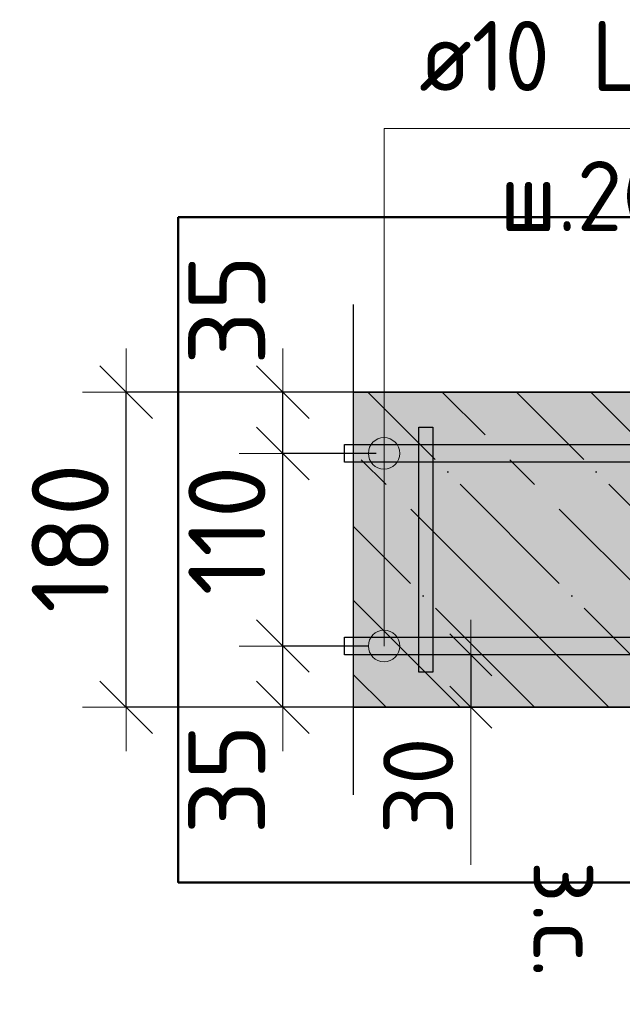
# Model space of a CAD drawing. Header units: millimetres. Extents: x -2995 to 60896, y -2809 to 57831.
# Tile 161 of 169: x 54937 to 55281, y 37592 to 38154. Entities that reach past the tile are written whole.
import ezdxf

# ---------------------------------------------------------------- set-up
doc = ezdxf.new("R2010")
doc.units = ezdxf.units.MM
doc.header["$PDMODE"] = 65
doc.linetypes.add('______11', pattern=[100, 80, -10, 0, -10])
doc.linetypes.add('______5', pattern=[220, 160, -20, 20, -20])
for name, color, linetype, lineweight in [('Standard', 7, 'Continuous', 25), ('Арм.стержн. вертикальными 1', 22, 'Continuous', 35), ('Арм.стержн.горизонт. 1', 180, 'Continuous', 35), ('Размерная линия_ общее', 7, 'Continuous', 13), ('Размерная линия_ общее_1', 7, 'Continuous', 13)]:
    doc.layers.add(name, color=color, linetype=linetype, lineweight=lineweight)
doc.layers.add('Арм.стержн.Стяжки', color=7, linetype='Continuous', lineweight=35, true_color=0x501e0f)
doc.styles.add('ISOCPEUR', font='ISOCPEUR')
doc.dimstyles.new('DIMSTYLE_3', dxfattribs={"dimtxt": 44, "dimasz": 50, "dimexe": 0, "dimexo": 0, "dimgap": 22, "dimtad": 2, "dimdec": 0, "dimrnd": 5, "dimzin": 12, "dimdsep": 46, "dimtxsty": 'ISOCPEUR', "dimblk1": 'ALL_ML_STRICH', "dimblk2": 'ALL_ML_STRICH', "dimsah": 1, "dimcen": 0, "dimclrd": 7, "dimclre": 256, "dimclrt": 7, "dimadec": 0, "dimazin": 0, "dimtfac": 1, "dimtdec": 0, "dimtix": 1, "dimtmove": 2, "dimatfit": 3, "dimfxl": 0, "dimtvp": 1.2, "dimtzin": 0, "dimlwd": 0, "dimlwe": -3, "dimarcsym": 0})
doc.dimstyles.new('DIMSTYLE_5', dxfattribs={"dimtxt": 44, "dimasz": 50, "dimexe": 0, "dimexo": 0, "dimgap": 22, "dimtad": 2, "dimdec": 0, "dimrnd": 5, "dimzin": 12, "dimdsep": 46, "dimtxsty": 'ISOCPEUR', "dimblk1": 'ALL_ML_STRICH', "dimblk2": 'ALL_ML_STRICH', "dimsah": 1, "dimcen": 0, "dimclrd": 7, "dimclre": 256, "dimclrt": 7, "dimadec": 0, "dimazin": 0, "dimtfac": 1, "dimtdec": 0, "dimtix": 1, "dimtmove": 2, "dimatfit": 3, "dimfxl": 0, "dimtzin": 0, "dimlwd": 0, "dimlwe": -3, "dimarcsym": 0})
doc.dimstyles.new('DIMSTYLE_8', dxfattribs={"dimtxt": 40, "dimasz": 40, "dimexe": 0, "dimexo": 0.001, "dimgap": 20, "dimtad": 2, "dimdec": 0, "dimrnd": 5, "dimzin": 12, "dimdsep": 46, "dimtxsty": 'ISOCPEUR', "dimblk1": 'ALL_ML_STRICH', "dimblk2": 'ALL_ML_STRICH', "dimsah": 1, "dimcen": 0, "dimse1": 1, "dimse2": 1, "dimclrd": 7, "dimclre": 256, "dimclrt": 7, "dimadec": 0, "dimazin": 0, "dimtfac": 1, "dimtdec": 0, "dimtix": 1, "dimtmove": 2, "dimatfit": 3, "dimfxl": 0, "dimtvp": 1.2, "dimtzin": 0, "dimlwd": 0, "dimlwe": -3, "dimarcsym": 0})

# ---------------------------------------------------------------- blocks, each defined once
blk = doc.blocks.new('ALL_ML_STRICH')
at = {"color": 0, "linetype": 'ByBlock', "lineweight": -2}
for p, q in [((0, -0.5), (0, 0.5)), ((-0.3, -0.3), (0.3, 0.3)), ((-1, 0), (0.5, 0))]:
    blk.add_line(p, q, dxfattribs=at)
blk = doc.blocks.new('*D411')
at = {"layer": 'DEFPOINTS', "color": 7, "linetype": 'Continuous', "lineweight": 13, "transparency": 33554687}
for p in [(55156.26, 37796.16), (55087.09, 37761.16), (55174.22, 37761.16)]:
    blk.add_point(p, dxfattribs=at)
at = {"layer": 'Размерная линия_ общее', "color": 253, "linetype": 'Continuous', "lineweight": -2, "true_color": 0xa0a0a0, "transparency": 33554687}
for p, q in [((55136.26, 37796.16), (55087.09, 37796.16)), ((55154.22, 37761.16), (55087.09, 37761.16))]:
    blk.add_line(p, q, dxfattribs=at)
at = {"layer": 'Размерная линия_ общее', "color": 7, "linetype": 'Continuous', "lineweight": -2, "transparency": 33554687}
blk.add_line((55087.09, 37761.16), (55087.09, 37796.16), dxfattribs=at)
at = {"layer": 'Размерная линия_ общее', "color": 7, "linetype": 'Continuous', "lineweight": 13, "transparency": 33554687, "xscale": 50, "yscale": 50, "zscale": 50}
for p, rotation in [((55087.09, 37796.16), 90), ((55087.09, 37761.16), 270)]:
    blk.add_blockref('ALL_ML_STRICH', p, dxfattribs=dict(at, rotation=rotation))
at = {"layer": 'Размерная линия_ общее', "color": 7, "linetype": 'Continuous', "lineweight": 13, "transparency": 33554687, "insert": (55055.01, 37720.07), "char_height": 44, "width": 88, "attachment_point": 5, "rotation": 90, "style": 'ISOCPEUR'}
blk.add_mtext('\\A1;{35}', dxfattribs=at)
blk = doc.blocks.new('*D412')
at = {"layer": 'DEFPOINTS', "color": 7, "linetype": 'Continuous', "lineweight": 13, "transparency": 33554687}
for p in [(55160.35, 37906.16), (55087.09, 37796.16), (55156.26, 37796.16)]:
    blk.add_point(p, dxfattribs=at)
at = {"layer": 'Размерная линия_ общее', "color": 253, "linetype": 'Continuous', "lineweight": -2, "true_color": 0xa0a0a0, "transparency": 33554687}
for p, q in [((55140.35, 37906.16), (55087.09, 37906.16)), ((55136.26, 37796.16), (55087.09, 37796.16))]:
    blk.add_line(p, q, dxfattribs=at)
at = {"layer": 'Размерная линия_ общее', "color": 7, "linetype": 'Continuous', "lineweight": -2, "transparency": 33554687}
blk.add_line((55087.09, 37796.16), (55087.09, 37906.16), dxfattribs=at)
at = {"layer": 'Размерная линия_ общее', "color": 7, "linetype": 'Continuous', "lineweight": 13, "transparency": 33554687, "xscale": 50, "yscale": 50, "zscale": 50}
for p, rotation in [((55087.09, 37906.16), 90), ((55087.09, 37796.16), 270)]:
    blk.add_blockref('ALL_ML_STRICH', p, dxfattribs=dict(at, rotation=rotation))
at = {"layer": 'Размерная линия_ общее', "color": 7, "linetype": 'Continuous', "lineweight": 13, "transparency": 33554687, "insert": (55055.09, 37862.16), "char_height": 44, "width": 132, "attachment_point": 5, "rotation": 90, "style": 'ISOCPEUR'}
blk.add_mtext('\\A1;{110}', dxfattribs=at)
blk = doc.blocks.new('*D413')
at = {"layer": 'DEFPOINTS', "color": 7, "linetype": 'Continuous', "lineweight": 13, "transparency": 33554687}
for p in [(55166.23, 37941.16), (55087.09, 37906.16), (55160.35, 37906.16)]:
    blk.add_point(p, dxfattribs=at)
at = {"layer": 'Размерная линия_ общее', "color": 253, "linetype": 'Continuous', "lineweight": -2, "true_color": 0xa0a0a0, "transparency": 33554687}
for p, q in [((55146.23, 37941.16), (55087.09, 37941.16)), ((55140.35, 37906.16), (55087.09, 37906.16))]:
    blk.add_line(p, q, dxfattribs=at)
at = {"layer": 'Размерная линия_ общее', "color": 7, "linetype": 'Continuous', "lineweight": -2, "transparency": 33554687}
blk.add_line((55087.09, 37906.16), (55087.09, 37941.16), dxfattribs=at)
at = {"layer": 'Размерная линия_ общее', "color": 7, "linetype": 'Continuous', "lineweight": 13, "transparency": 33554687, "xscale": 50, "yscale": 50, "zscale": 50}
for p, rotation in [((55087.09, 37941.16), 90), ((55087.09, 37906.16), 270)]:
    blk.add_blockref('ALL_ML_STRICH', p, dxfattribs=dict(at, rotation=rotation))
at = {"layer": 'Размерная линия_ общее', "color": 7, "linetype": 'Continuous', "lineweight": 13, "transparency": 33554687, "insert": (55055.1, 37988.15), "char_height": 44, "width": 88, "attachment_point": 5, "rotation": 90, "style": 'ISOCPEUR'}
blk.add_mtext('\\A1;{35}', dxfattribs=at)
blk = doc.blocks.new('*D414')
at = {"layer": 'DEFPOINTS', "color": 7, "linetype": 'Continuous', "lineweight": 13, "transparency": 33554687}
for p in [(55160.67, 37941.16), (54997.58, 37761.16), (55154.22, 37761.16)]:
    blk.add_point(p, dxfattribs=at)
at = {"layer": 'Размерная линия_ общее', "color": 253, "linetype": 'Continuous', "lineweight": -2, "true_color": 0xa0a0a0, "transparency": 33554687}
for p, q in [((55140.67, 37941.16), (54997.58, 37941.16)), ((55134.22, 37761.16), (54997.58, 37761.16))]:
    blk.add_line(p, q, dxfattribs=at)
at = {"layer": 'Размерная линия_ общее', "color": 7, "linetype": 'Continuous', "lineweight": -2, "transparency": 33554687}
blk.add_line((54997.58, 37761.16), (54997.58, 37941.16), dxfattribs=at)
at = {"layer": 'Размерная линия_ общее', "color": 7, "linetype": 'Continuous', "lineweight": 13, "transparency": 33554687, "xscale": 50, "yscale": 50, "zscale": 50}
for p, rotation in [((54997.58, 37941.16), 90), ((54997.58, 37761.16), 270)]:
    blk.add_blockref('ALL_ML_STRICH', p, dxfattribs=dict(at, rotation=rotation))
at = {"layer": 'Размерная линия_ общее', "color": 7, "linetype": 'Continuous', "lineweight": 13, "transparency": 33554687, "insert": (54965.58, 37857.76), "char_height": 44, "width": 132, "attachment_point": 5, "rotation": 90, "style": 'ISOCPEUR'}
blk.add_mtext('\\A1;{180}', dxfattribs=at)
blk = doc.blocks.new('*D416')
at = {"layer": 'DEFPOINTS', "color": 7, "linetype": 'Continuous', "lineweight": 13, "transparency": 33554687}
for p in [(55185.67, 37791.16), (55194.38, 37791.16), (55185.67, 37761.16)]:
    blk.add_point(p, dxfattribs=at)
at = {"layer": 'Размерная линия_ общее_1', "color": 7, "linetype": 'Continuous', "lineweight": -2, "transparency": 33554687}
blk.add_line((55194.38, 37791.16), (55194.38, 37761.16), dxfattribs=at)
at = {"layer": 'Размерная линия_ общее_1', "color": 7, "linetype": 'Continuous', "lineweight": 13, "transparency": 33554687, "xscale": 40, "yscale": 40, "zscale": 40}
for p, rotation in [((55194.38, 37791.16), 90), ((55194.38, 37761.16), 270)]:
    blk.add_blockref('ALL_ML_STRICH', p, dxfattribs=dict(at, rotation=rotation))
at = {"layer": 'Размерная линия_ общее_1', "color": 7, "linetype": 'Continuous', "lineweight": 13, "transparency": 33554687, "insert": (55164.38, 37716.35), "char_height": 40, "width": 80, "attachment_point": 5, "rotation": 90, "style": 'ISOCPEUR'}
blk.add_mtext('\\A1;{30}', dxfattribs=at)
at = {"layer": 'Размерная линия_ общее_1', "color": 7, "linetype": 'Continuous', "lineweight": 13, "transparency": 33554687, "insert": (55270.12, 37673.57), "char_height": 40, "width": 2, "attachment_point": 1, "rotation": 270, "line_spacing_factor": 0.60241, "style": 'ISOCPEUR'}
blk.add_mtext('з.с.', dxfattribs=at)

msp = doc.modelspace()

# ---------------------------------------------------------------- hatches: boundary and pattern name
at = {"layer": 'Арм.стержн. вертикальными 1', "linetype": 'Continuous', "lineweight": 50, "transparency": 33554687}
for points in [[(55178.71, 37891.16), (55180.63, 37891.54), (55182.25, 37892.63), (55183.33, 37894.25), (55183.71, 37896.16), (55183.33, 37898.08), (55182.25, 37899.7), (55180.63, 37900.78), (55178.71, 37901.16), (55176.8, 37900.78), (55175.18, 37899.7), (55174.09, 37898.08), (55173.71, 37896.16), (55174.09, 37894.25), (55175.18, 37892.63), (55176.8, 37891.54)], [(55178.71, 37801.16), (55180.63, 37801.54), (55182.25, 37802.63), (55183.33, 37804.25), (55183.71, 37806.16), (55183.33, 37808.08), (55182.25, 37809.7), (55180.63, 37810.78), (55178.71, 37811.16), (55176.8, 37810.78), (55175.18, 37809.7), (55174.09, 37808.08), (55173.71, 37806.16), (55174.09, 37804.25), (55175.18, 37802.63), (55176.8, 37801.54)]]:
    msp.add_hatch(color=4, dxfattribs=at).paths.add_polyline_path(points)
at = {"layer": 'Арм.стержн.горизонт. 1', "linetype": 'Continuous', "lineweight": 13, "transparency": 33554687}
for points in [[(55152.65, 37910.66), (55137.17, 37910.66), (55135.91, 37906.16)], [(55152.65, 37910.66), (55135.91, 37906.16), (55153.91, 37906.16)], [(55152.65, 37910.66), (55137.17, 37910.66), (55135.91, 37906.16)], [(55152.65, 37910.66), (55135.91, 37906.16), (55153.91, 37906.16)], [(55152.65, 37910.66), (55137.17, 37910.66), (55135.91, 37906.16)], [(55152.65, 37910.66), (55135.91, 37906.16), (55153.91, 37906.16)], [(55152.65, 37910.66), (55137.17, 37910.66), (55135.91, 37906.16)], [(55152.65, 37910.66), (55135.91, 37906.16), (55153.91, 37906.16)], [(55152.65, 37910.66), (55137.17, 37910.66), (55135.91, 37906.16)], [(55152.65, 37910.66), (55135.91, 37906.16), (55153.91, 37906.16)], [(55152.65, 37910.66), (55137.17, 37910.66), (55135.91, 37906.16)], [(55152.65, 37910.66), (55135.91, 37906.16), (55153.91, 37906.16)], [(55152.65, 37910.66), (55137.17, 37910.66), (55135.91, 37906.16)], [(55152.65, 37910.66), (55135.91, 37906.16), (55153.91, 37906.16)], [(55152.65, 37910.66), (55137.17, 37910.66), (55135.91, 37906.16)], [(55152.65, 37910.66), (55135.91, 37906.16), (55153.91, 37906.16)], [(55152.65, 37910.66), (55137.17, 37910.66), (55135.91, 37906.16)], [(55152.65, 37910.66), (55135.91, 37906.16), (55153.91, 37906.16)], [(55149.41, 37913.9), (55140.41, 37913.9), (55137.17, 37910.66)], [(55149.41, 37913.9), (55137.17, 37910.66), (55152.65, 37910.66)], [(55149.41, 37913.9), (55140.41, 37913.9), (55137.17, 37910.66)], [(55149.41, 37913.9), (55137.17, 37910.66), (55152.65, 37910.66)], [(55149.41, 37913.9), (55140.41, 37913.9), (55137.17, 37910.66)], [(55149.41, 37913.9), (55137.17, 37910.66), (55152.65, 37910.66)], [(55149.41, 37913.9), (55140.41, 37913.9), (55137.17, 37910.66)], [(55149.41, 37913.9), (55137.17, 37910.66), (55152.65, 37910.66)], [(55149.41, 37913.9), (55140.41, 37913.9), (55137.17, 37910.66)], [(55149.41, 37913.9), (55137.17, 37910.66), (55152.65, 37910.66)], [(55149.41, 37913.9), (55140.41, 37913.9), (55137.17, 37910.66)], [(55149.41, 37913.9), (55137.17, 37910.66), (55152.65, 37910.66)], [(55149.41, 37913.9), (55140.41, 37913.9), (55137.17, 37910.66)], [(55149.41, 37913.9), (55137.17, 37910.66), (55152.65, 37910.66)], [(55149.41, 37913.9), (55140.41, 37913.9), (55137.17, 37910.66)], [(55149.41, 37913.9), (55137.17, 37910.66), (55152.65, 37910.66)], [(55149.41, 37913.9), (55140.41, 37913.9), (55137.17, 37910.66)], [(55149.41, 37913.9), (55137.17, 37910.66), (55152.65, 37910.66)], [(55140.41, 37913.9), (55149.41, 37913.9), (55144.91, 37915.16)], [(55140.41, 37913.9), (55149.41, 37913.9), (55144.91, 37915.16)], [(55140.41, 37913.9), (55149.41, 37913.9), (55144.91, 37915.16)], [(55140.41, 37913.9), (55149.41, 37913.9), (55144.91, 37915.16)], [(55140.41, 37913.9), (55149.41, 37913.9), (55144.91, 37915.16)], [(55140.41, 37913.9), (55149.41, 37913.9), (55144.91, 37915.16)], [(55140.41, 37913.9), (55149.41, 37913.9), (55144.91, 37915.16)], [(55140.41, 37913.9), (55149.41, 37913.9), (55144.91, 37915.16)], [(55140.41, 37913.9), (55149.41, 37913.9), (55144.91, 37915.16)], [(55153.91, 37906.16), (55135.91, 37906.16), (55137.17, 37901.66)], [(55153.91, 37906.16), (55135.91, 37906.16), (55137.17, 37901.66)], [(55153.91, 37906.16), (55135.91, 37906.16), (55137.17, 37901.66)], [(55153.91, 37906.16), (55135.91, 37906.16), (55137.17, 37901.66)], [(55153.91, 37906.16), (55135.91, 37906.16), (55137.17, 37901.66)], [(55153.91, 37906.16), (55135.91, 37906.16), (55137.17, 37901.66)], [(55153.91, 37906.16), (55135.91, 37906.16), (55137.17, 37901.66)], [(55153.91, 37906.16), (55135.91, 37906.16), (55137.17, 37901.66)], [(55153.91, 37906.16), (55135.91, 37906.16), (55137.17, 37901.66)], [(55153.91, 37906.16), (55137.17, 37901.66), (55152.65, 37901.66)], [(55153.91, 37906.16), (55137.17, 37901.66), (55152.65, 37901.66)], [(55153.91, 37906.16), (55137.17, 37901.66), (55152.65, 37901.66)], [(55153.91, 37906.16), (55137.17, 37901.66), (55152.65, 37901.66)], [(55153.91, 37906.16), (55137.17, 37901.66), (55152.65, 37901.66)], [(55153.91, 37906.16), (55137.17, 37901.66), (55152.65, 37901.66)], [(55153.91, 37906.16), (55137.17, 37901.66), (55152.65, 37901.66)], [(55153.91, 37906.16), (55137.17, 37901.66), (55152.65, 37901.66)], [(55153.91, 37906.16), (55137.17, 37901.66), (55152.65, 37901.66)], [(55152.65, 37901.66), (55137.17, 37901.66), (55140.41, 37898.42)], [(55152.65, 37901.66), (55137.17, 37901.66), (55140.41, 37898.42)], [(55152.65, 37901.66), (55137.17, 37901.66), (55140.41, 37898.42)], [(55152.65, 37901.66), (55137.17, 37901.66), (55140.41, 37898.42)], [(55152.65, 37901.66), (55137.17, 37901.66), (55140.41, 37898.42)], [(55152.65, 37901.66), (55137.17, 37901.66), (55140.41, 37898.42)], [(55152.65, 37901.66), (55137.17, 37901.66), (55140.41, 37898.42)], [(55152.65, 37901.66), (55137.17, 37901.66), (55140.41, 37898.42)], [(55152.65, 37901.66), (55137.17, 37901.66), (55140.41, 37898.42)], [(55152.65, 37901.66), (55140.41, 37898.42), (55149.41, 37898.42)], [(55152.65, 37901.66), (55140.41, 37898.42), (55149.41, 37898.42)], [(55152.65, 37901.66), (55140.41, 37898.42), (55149.41, 37898.42)], [(55152.65, 37901.66), (55140.41, 37898.42), (55149.41, 37898.42)], [(55152.65, 37901.66), (55140.41, 37898.42), (55149.41, 37898.42)], [(55152.65, 37901.66), (55140.41, 37898.42), (55149.41, 37898.42)], [(55152.65, 37901.66), (55140.41, 37898.42), (55149.41, 37898.42)], [(55152.65, 37901.66), (55140.41, 37898.42), (55149.41, 37898.42)], [(55152.65, 37901.66), (55140.41, 37898.42), (55149.41, 37898.42)], [(55149.41, 37898.42), (55140.41, 37898.42), (55144.91, 37897.16)], [(55149.41, 37898.42), (55140.41, 37898.42), (55144.91, 37897.16)], [(55149.41, 37898.42), (55140.41, 37898.42), (55144.91, 37897.16)], [(55149.41, 37898.42), (55140.41, 37898.42), (55144.91, 37897.16)], [(55149.41, 37898.42), (55140.41, 37898.42), (55144.91, 37897.16)], [(55149.41, 37898.42), (55140.41, 37898.42), (55144.91, 37897.16)], [(55149.41, 37898.42), (55140.41, 37898.42), (55144.91, 37897.16)], [(55149.41, 37898.42), (55140.41, 37898.42), (55144.91, 37897.16)], [(55149.41, 37898.42), (55140.41, 37898.42), (55144.91, 37897.16)], [(55149.41, 37803.9), (55140.41, 37803.9), (55137.17, 37800.66)], [(55149.41, 37803.9), (55137.17, 37800.66), (55152.65, 37800.66)], [(55149.41, 37803.9), (55140.41, 37803.9), (55137.17, 37800.66)], [(55149.41, 37803.9), (55137.17, 37800.66), (55152.65, 37800.66)], [(55149.41, 37803.9), (55140.41, 37803.9), (55137.17, 37800.66)], [(55149.41, 37803.9), (55137.17, 37800.66), (55152.65, 37800.66)], [(55149.41, 37803.9), (55140.41, 37803.9), (55137.17, 37800.66)], [(55149.41, 37803.9), (55137.17, 37800.66), (55152.65, 37800.66)], [(55149.41, 37803.9), (55140.41, 37803.9), (55137.17, 37800.66)], [(55149.41, 37803.9), (55137.17, 37800.66), (55152.65, 37800.66)], [(55149.41, 37803.9), (55140.41, 37803.9), (55137.17, 37800.66)], [(55149.41, 37803.9), (55137.17, 37800.66), (55152.65, 37800.66)], [(55149.41, 37803.9), (55140.41, 37803.9), (55137.17, 37800.66)], [(55149.41, 37803.9), (55137.17, 37800.66), (55152.65, 37800.66)], [(55149.41, 37803.9), (55140.41, 37803.9), (55137.17, 37800.66)], [(55149.41, 37803.9), (55137.17, 37800.66), (55152.65, 37800.66)], [(55149.41, 37803.9), (55140.41, 37803.9), (55137.17, 37800.66)], [(55149.41, 37803.9), (55137.17, 37800.66), (55152.65, 37800.66)], [(55140.41, 37803.9), (55149.41, 37803.9), (55144.91, 37805.16)], [(55140.41, 37803.9), (55149.41, 37803.9), (55144.91, 37805.16)], [(55140.41, 37803.9), (55149.41, 37803.9), (55144.91, 37805.16)], [(55140.41, 37803.9), (55149.41, 37803.9), (55144.91, 37805.16)], [(55140.41, 37803.9), (55149.41, 37803.9), (55144.91, 37805.16)], [(55140.41, 37803.9), (55149.41, 37803.9), (55144.91, 37805.16)], [(55140.41, 37803.9), (55149.41, 37803.9), (55144.91, 37805.16)], [(55140.41, 37803.9), (55149.41, 37803.9), (55144.91, 37805.16)], [(55140.41, 37803.9), (55149.41, 37803.9), (55144.91, 37805.16)], [(55152.65, 37800.66), (55137.17, 37800.66), (55135.91, 37796.16)], [(55152.65, 37800.66), (55135.91, 37796.16), (55153.91, 37796.16)], [(55152.65, 37800.66), (55137.17, 37800.66), (55135.91, 37796.16)], [(55152.65, 37800.66), (55135.91, 37796.16), (55153.91, 37796.16)], [(55152.65, 37800.66), (55137.17, 37800.66), (55135.91, 37796.16)], [(55152.65, 37800.66), (55135.91, 37796.16), (55153.91, 37796.16)], [(55152.65, 37800.66), (55137.17, 37800.66), (55135.91, 37796.16)], [(55152.65, 37800.66), (55135.91, 37796.16), (55153.91, 37796.16)], [(55152.65, 37800.66), (55137.17, 37800.66), (55135.91, 37796.16)], [(55152.65, 37800.66), (55135.91, 37796.16), (55153.91, 37796.16)], [(55152.65, 37800.66), (55137.17, 37800.66), (55135.91, 37796.16)], [(55152.65, 37800.66), (55135.91, 37796.16), (55153.91, 37796.16)], [(55152.65, 37800.66), (55137.17, 37800.66), (55135.91, 37796.16)], [(55152.65, 37800.66), (55135.91, 37796.16), (55153.91, 37796.16)], [(55152.65, 37800.66), (55137.17, 37800.66), (55135.91, 37796.16)], [(55152.65, 37800.66), (55135.91, 37796.16), (55153.91, 37796.16)], [(55152.65, 37800.66), (55137.17, 37800.66), (55135.91, 37796.16)], [(55152.65, 37800.66), (55135.91, 37796.16), (55153.91, 37796.16)], [(55153.91, 37796.16), (55135.91, 37796.16), (55137.17, 37791.66)], [(55153.91, 37796.16), (55135.91, 37796.16), (55137.17, 37791.66)], [(55153.91, 37796.16), (55135.91, 37796.16), (55137.17, 37791.66)], [(55153.91, 37796.16), (55135.91, 37796.16), (55137.17, 37791.66)], [(55153.91, 37796.16), (55135.91, 37796.16), (55137.17, 37791.66)], [(55153.91, 37796.16), (55135.91, 37796.16), (55137.17, 37791.66)], [(55153.91, 37796.16), (55135.91, 37796.16), (55137.17, 37791.66)], [(55153.91, 37796.16), (55135.91, 37796.16), (55137.17, 37791.66)], [(55153.91, 37796.16), (55135.91, 37796.16), (55137.17, 37791.66)], [(55153.91, 37796.16), (55137.17, 37791.66), (55152.65, 37791.66)], [(55153.91, 37796.16), (55137.17, 37791.66), (55152.65, 37791.66)], [(55153.91, 37796.16), (55137.17, 37791.66), (55152.65, 37791.66)], [(55153.91, 37796.16), (55137.17, 37791.66), (55152.65, 37791.66)], [(55153.91, 37796.16), (55137.17, 37791.66), (55152.65, 37791.66)], [(55153.91, 37796.16), (55137.17, 37791.66), (55152.65, 37791.66)], [(55153.91, 37796.16), (55137.17, 37791.66), (55152.65, 37791.66)], [(55153.91, 37796.16), (55137.17, 37791.66), (55152.65, 37791.66)], [(55153.91, 37796.16), (55137.17, 37791.66), (55152.65, 37791.66)], [(55152.65, 37791.66), (55137.17, 37791.66), (55140.41, 37788.42)], [(55152.65, 37791.66), (55137.17, 37791.66), (55140.41, 37788.42)], [(55152.65, 37791.66), (55137.17, 37791.66), (55140.41, 37788.42)], [(55152.65, 37791.66), (55137.17, 37791.66), (55140.41, 37788.42)], [(55152.65, 37791.66), (55137.17, 37791.66), (55140.41, 37788.42)], [(55152.65, 37791.66), (55137.17, 37791.66), (55140.41, 37788.42)], [(55152.65, 37791.66), (55137.17, 37791.66), (55140.41, 37788.42)], [(55152.65, 37791.66), (55137.17, 37791.66), (55140.41, 37788.42)], [(55152.65, 37791.66), (55137.17, 37791.66), (55140.41, 37788.42)], [(55152.65, 37791.66), (55140.41, 37788.42), (55149.41, 37788.42)], [(55152.65, 37791.66), (55140.41, 37788.42), (55149.41, 37788.42)], [(55152.65, 37791.66), (55140.41, 37788.42), (55149.41, 37788.42)], [(55152.65, 37791.66), (55140.41, 37788.42), (55149.41, 37788.42)], [(55152.65, 37791.66), (55140.41, 37788.42), (55149.41, 37788.42)], [(55152.65, 37791.66), (55140.41, 37788.42), (55149.41, 37788.42)], [(55152.65, 37791.66), (55140.41, 37788.42), (55149.41, 37788.42)], [(55152.65, 37791.66), (55140.41, 37788.42), (55149.41, 37788.42)], [(55152.65, 37791.66), (55140.41, 37788.42), (55149.41, 37788.42)], [(55149.41, 37788.42), (55140.41, 37788.42), (55144.91, 37787.16)], [(55149.41, 37788.42), (55140.41, 37788.42), (55144.91, 37787.16)], [(55149.41, 37788.42), (55140.41, 37788.42), (55144.91, 37787.16)], [(55149.41, 37788.42), (55140.41, 37788.42), (55144.91, 37787.16)], [(55149.41, 37788.42), (55140.41, 37788.42), (55144.91, 37787.16)], [(55149.41, 37788.42), (55140.41, 37788.42), (55144.91, 37787.16)], [(55149.41, 37788.42), (55140.41, 37788.42), (55144.91, 37787.16)], [(55149.41, 37788.42), (55140.41, 37788.42), (55144.91, 37787.16)], [(55149.41, 37788.42), (55140.41, 37788.42), (55144.91, 37787.16)]]:
    msp.add_hatch(color=7, dxfattribs=at).paths.add_polyline_path(points)
at = {"layer": 'Размерная линия_ общее', "linetype": 'Continuous', "lineweight": -3, "true_color": 0xc7c7c7, "transparency": 33554687}
msp.add_hatch(color=9, dxfattribs=at).paths.add_polyline_path([(55808.72, 37761.16), (55808.72, 37941.16), (55127.32, 37941.16), (55127.32, 37761.16)])

# ---------------------------------------------------------------- linework, layer by layer
at = {"layer": 'Standard', "color": 7, "linetype": 'Continuous', "lineweight": 13, "transparency": 33554687}
msp.add_line((55194.38, 37761.16), (55194.38, 37671.16), dxfattribs=at)
at = {"layer": 'Standard', "color": 7, "linetype": 'Continuous', "lineweight": 50, "transparency": 33554687}
msp.add_lwpolyline([(55027.32, 38041.16), (55027.32, 37661.16), (55908.72, 37661.16), (55908.72, 38041.16), (55027.32, 38041.16)], dxfattribs=at)
at = {"layer": 'Арм.стержн.горизонт. 1', "color": 7, "linetype": 'Continuous', "lineweight": 13, "transparency": 33554687}
for p, q in [((55144.91, 38091.81), (55144.91, 37906.16)), ((55144.91, 38091.81), (55144.91, 37906.16)), ((55144.91, 38091.81), (55144.91, 37906.16)), ((55144.91, 38091.81), (55144.91, 37906.16)), ((55144.91, 38091.81), (55144.91, 37906.16)), ((55144.91, 38091.81), (55144.91, 37906.16)), ((55144.91, 38091.81), (55144.91, 37906.16)), ((55144.91, 38091.81), (55144.91, 37906.16)), ((55144.91, 38091.81), (55144.91, 37906.16)), ((55144.91, 38091.81), (55144.91, 37796.16)), ((55144.91, 38091.81), (55144.91, 37796.16)), ((55144.91, 38091.81), (55144.91, 37796.16)), ((55144.91, 38091.81), (55144.91, 37796.16)), ((55144.91, 38091.81), (55144.91, 37796.16)), ((55144.91, 38091.81), (55144.91, 37796.16)), ((55144.91, 38091.81), (55144.91, 37796.16)), ((55144.91, 38091.81), (55144.91, 37796.16)), ((55144.91, 38091.81), (55432.91, 38091.81)), ((55144.91, 38091.81), (55144.91, 37796.16)), ((55144.91, 37915.16), (55144.91, 37915.16)), ((55144.91, 37915.16), (55144.91, 37915.16)), ((55144.91, 37915.16), (55144.91, 37915.16)), ((55144.91, 37915.16), (55144.91, 37915.16)), ((55144.91, 37915.16), (55144.91, 37915.16)), ((55144.91, 37915.16), (55144.91, 37915.16)), ((55144.91, 37915.16), (55144.91, 37915.16)), ((55144.91, 37915.16), (55144.91, 37915.16)), ((55144.91, 37915.16), (55144.91, 37915.16)), ((55135.91, 37906.16), (55135.91, 37906.16)), ((55135.91, 37906.16), (55135.91, 37906.16)), ((55135.91, 37906.16), (55135.91, 37906.16)), ((55135.91, 37906.16), (55135.91, 37906.16)), ((55135.91, 37906.16), (55135.91, 37906.16)), ((55135.91, 37906.16), (55135.91, 37906.16)), ((55135.91, 37906.16), (55135.91, 37906.16)), ((55135.91, 37906.16), (55135.91, 37906.16)), ((55135.91, 37906.16), (55135.91, 37906.16)), ((55153.91, 37906.16), (55153.91, 37906.16)), ((55153.91, 37906.16), (55153.91, 37906.16)), ((55153.91, 37906.16), (55153.91, 37906.16)), ((55153.91, 37906.16), (55153.91, 37906.16)), ((55153.91, 37906.16), (55153.91, 37906.16)), ((55153.91, 37906.16), (55153.91, 37906.16)), ((55153.91, 37906.16), (55153.91, 37906.16)), ((55153.91, 37906.16), (55153.91, 37906.16)), ((55153.91, 37906.16), (55153.91, 37906.16)), ((55144.91, 37897.16), (55144.91, 37897.16)), ((55144.91, 37897.16), (55144.91, 37897.16)), ((55144.91, 37897.16), (55144.91, 37897.16)), ((55144.91, 37897.16), (55144.91, 37897.16)), ((55144.91, 37897.16), (55144.91, 37897.16)), ((55144.91, 37897.16), (55144.91, 37897.16)), ((55144.91, 37897.16), (55144.91, 37897.16)), ((55144.91, 37897.16), (55144.91, 37897.16)), ((55144.91, 37897.16), (55144.91, 37897.16)), ((55144.91, 37805.16), (55144.91, 37805.16)), ((55144.91, 37805.16), (55144.91, 37805.16)), ((55144.91, 37805.16), (55144.91, 37805.16)), ((55144.91, 37805.16), (55144.91, 37805.16)), ((55144.91, 37805.16), (55144.91, 37805.16)), ((55144.91, 37805.16), (55144.91, 37805.16)), ((55144.91, 37805.16), (55144.91, 37805.16)), ((55144.91, 37805.16), (55144.91, 37805.16)), ((55144.91, 37805.16), (55144.91, 37805.16)), ((55135.91, 37796.16), (55135.91, 37796.16)), ((55135.91, 37796.16), (55135.91, 37796.16)), ((55135.91, 37796.16), (55135.91, 37796.16)), ((55135.91, 37796.16), (55135.91, 37796.16)), ((55135.91, 37796.16), (55135.91, 37796.16)), ((55135.91, 37796.16), (55135.91, 37796.16)), ((55135.91, 37796.16), (55135.91, 37796.16)), ((55135.91, 37796.16), (55135.91, 37796.16)), ((55135.91, 37796.16), (55135.91, 37796.16)), ((55153.91, 37796.16), (55153.91, 37796.16)), ((55153.91, 37796.16), (55153.91, 37796.16)), ((55153.91, 37796.16), (55153.91, 37796.16)), ((55153.91, 37796.16), (55153.91, 37796.16)), ((55153.91, 37796.16), (55153.91, 37796.16)), ((55153.91, 37796.16), (55153.91, 37796.16)), ((55153.91, 37796.16), (55153.91, 37796.16)), ((55153.91, 37796.16), (55153.91, 37796.16)), ((55153.91, 37796.16), (55153.91, 37796.16)), ((55144.91, 37787.16), (55144.91, 37787.16)), ((55144.91, 37787.16), (55144.91, 37787.16)), ((55144.91, 37787.16), (55144.91, 37787.16)), ((55144.91, 37787.16), (55144.91, 37787.16)), ((55144.91, 37787.16), (55144.91, 37787.16)), ((55144.91, 37787.16), (55144.91, 37787.16)), ((55144.91, 37787.16), (55144.91, 37787.16)), ((55144.91, 37787.16), (55144.91, 37787.16)), ((55144.91, 37787.16), (55144.91, 37787.16))]:
    msp.add_line(p, q, dxfattribs=at)
at = {"layer": 'Арм.стержн.горизонт. 1', "color": 52, "linetype": 'Continuous', "lineweight": 25, "transparency": 33554687}
for p, q in [((55808.71, 37941.16), (55127.32, 37941.16)), ((55808.72, 37761.16), (55127.32, 37761.16))]:
    msp.add_line(p, q, dxfattribs=at)
at = {"layer": 'Арм.стержн.горизонт. 1', "color": 4, "linetype": 'Continuous', "lineweight": 25, "transparency": 33554687}
for points in [[(55122.32, 37911.16), (55778.71, 37911.16), (55778.71, 37901.16), (55122.32, 37901.16), (55122.32, 37911.16)], [(55122.32, 37911.16), (55778.71, 37911.16), (55778.71, 37901.16), (55122.32, 37901.16), (55122.32, 37911.16)], [(55122.32, 37911.16), (55778.71, 37911.16), (55778.71, 37901.16), (55122.32, 37901.16), (55122.32, 37911.16)], [(55122.32, 37911.16), (55778.71, 37911.16), (55778.71, 37901.16), (55122.32, 37901.16), (55122.32, 37911.16)], [(55122.32, 37911.16), (55778.71, 37911.16), (55778.71, 37901.16), (55122.32, 37901.16), (55122.32, 37911.16)], [(55122.32, 37911.16), (55778.71, 37911.16), (55778.71, 37901.16), (55122.32, 37901.16), (55122.32, 37911.16)], [(55122.32, 37911.16), (55778.71, 37911.16), (55778.71, 37901.16), (55122.32, 37901.16), (55122.32, 37911.16)], [(55122.32, 37911.16), (55778.71, 37911.16), (55778.71, 37901.16), (55122.32, 37901.16), (55122.32, 37911.16)], [(55122.32, 37911.16), (55778.71, 37911.16), (55778.71, 37901.16), (55122.32, 37901.16), (55122.32, 37911.16)], [(55122.32, 37801.16), (55778.72, 37801.16), (55778.72, 37791.16), (55122.32, 37791.16), (55122.32, 37801.16)], [(55122.32, 37801.16), (55778.72, 37801.16), (55778.72, 37791.16), (55122.32, 37791.16), (55122.32, 37801.16)], [(55122.32, 37801.16), (55778.72, 37801.16), (55778.72, 37791.16), (55122.32, 37791.16), (55122.32, 37801.16)], [(55122.32, 37801.16), (55778.72, 37801.16), (55778.72, 37791.16), (55122.32, 37791.16), (55122.32, 37801.16)], [(55122.32, 37801.16), (55778.72, 37801.16), (55778.72, 37791.16), (55122.32, 37791.16), (55122.32, 37801.16)], [(55122.32, 37801.16), (55778.72, 37801.16), (55778.72, 37791.16), (55122.32, 37791.16), (55122.32, 37801.16)], [(55122.32, 37801.16), (55778.72, 37801.16), (55778.72, 37791.16), (55122.32, 37791.16), (55122.32, 37801.16)], [(55122.32, 37801.16), (55778.72, 37801.16), (55778.72, 37791.16), (55122.32, 37791.16), (55122.32, 37801.16)], [(55122.32, 37801.16), (55778.72, 37801.16), (55778.72, 37791.16), (55122.32, 37791.16), (55122.32, 37801.16)]]:
    msp.add_lwpolyline(points, dxfattribs=at)
at = {"layer": 'Арм.стержн.горизонт. 1', "color": 7, "linetype": 'Continuous', "lineweight": 13, "transparency": 33554687}
for centre in [(55144.91, 37906.16), (55144.91, 37906.16), (55144.91, 37906.16), (55144.91, 37906.16), (55144.91, 37906.16), (55144.91, 37906.16), (55144.91, 37906.16), (55144.91, 37906.16), (55144.91, 37906.16), (55144.91, 37796.16), (55144.91, 37796.16), (55144.91, 37796.16), (55144.91, 37796.16), (55144.91, 37796.16), (55144.91, 37796.16), (55144.91, 37796.16), (55144.91, 37796.16), (55144.91, 37796.16)]:
    msp.add_circle(centre, 9, dxfattribs=at)
at = {"layer": 'Арм.стержн.Стяжки', "color": 40, "linetype": 'Continuous', "lineweight": 25, "transparency": 33554687}
msp.add_lwpolyline([(55164.72, 37781.16), (55164.72, 37921.16), (55172.72, 37921.16), (55172.72, 37781.16), (55164.72, 37781.16)], dxfattribs=at)
msp.add_lwpolyline([(55164.72, 37781.16), (55164.72, 37921.16), (55172.72, 37921.16), (55172.72, 37781.16), (55164.72, 37781.16)], dxfattribs=at)
msp.add_lwpolyline([(55164.72, 37781.16), (55164.72, 37921.16), (55172.72, 37921.16), (55172.72, 37781.16), (55164.72, 37781.16)], dxfattribs=at)
msp.add_lwpolyline([(55164.72, 37781.16), (55164.72, 37921.16), (55172.72, 37921.16), (55172.72, 37781.16), (55164.72, 37781.16)], dxfattribs=at)
at = {"layer": 'Размерная линия_ общее', "color": 7, "linetype": 'Continuous', "lineweight": 25, "transparency": 33554687}
msp.add_line((55127.32, 37991.16), (55127.32, 37711.16), dxfattribs=at)
at = {"layer": 'Размерная линия_ общее', "color": 7, "linetype": 'Continuous', "lineweight": 35, "transparency": 33554687}
for p, q in [((55808.72, 37941.16), (55127.32, 37941.16)), ((55127.32, 37761.16), (55808.72, 37761.16))]:
    msp.add_line(p, q, dxfattribs=at)
at = {"layer": 'Размерная линия_ общее', "color": 253, "linetype": '______11', "lineweight": -3, "true_color": 0xababab, "transparency": 33554687}
for p, q in [((55315.7, 37761.16), (55135.7, 37941.16)), ((55400.55, 37761.16), (55220.55, 37941.16)), ((55230.85, 37761.16), (55127.32, 37864.69)), ((55145.99, 37761.16), (55127.32, 37779.84))]:
    msp.add_line(p, q, dxfattribs=at)
at = {"layer": 'Размерная линия_ общее', "color": 253, "linetype": '______5', "lineweight": -3, "true_color": 0xababab, "transparency": 33554687}
for p, q in [((55358.12, 37761.16), (55178.12, 37941.16)), ((55442.98, 37761.16), (55262.98, 37941.16)), ((55273.27, 37761.16), (55127.32, 37907.12)), ((55188.42, 37761.16), (55127.32, 37822.27))]:
    msp.add_line(p, q, dxfattribs=at)

# ---------------------------------------------------------------- texts
at = {"layer": 'Арм.стержн.горизонт. 1', "color": 7, "linetype": 'Continuous', "lineweight": 25, "transparency": 33554687, "char_height": 40, "attachment_point": 7, "style": 'ISOCPEUR'}
for s, insert, width in [('\\W0.94;ø10 L=п.м.', (55164.91, 38113.15), 266.6442), ('\\W0.95;ш.200 ', (55210.91, 38033.15), 174.9328)]:
    msp.add_mtext(s, dxfattribs=dict(at, insert=insert, width=width))

# ---------------------------------------------------------------- dimensions: what is measured, and where the dimension line sits
at = {"layer": 'Размерная линия_ общее', "color": 7, "linetype": 'Continuous', "lineweight": 13, "transparency": 33554687}
for base, p1, p2, dimstyle, picture, middle in [((55087.09, 37941.16), (55140.35, 37906.16), (55146.23, 37941.16), 'DIMSTYLE_3', '*D413', (55055.1, 37988.15)), ((54997.58, 37941.16), (55134.22, 37761.16), (55140.67, 37941.16), 'DIMSTYLE_5', '*D414', (54965.58, 37857.76)), ((55087.09, 37906.16), (55136.26, 37796.16), (55140.35, 37906.16), 'DIMSTYLE_3', '*D412', (55055.09, 37862.16)), ((55087.09, 37796.16), (55154.22, 37761.16), (55136.26, 37796.16), 'DIMSTYLE_3', '*D411', (55055.01, 37720.07))]:
    dim = msp.add_linear_dim(base=base, p1=p1, p2=p2, angle=90, dimstyle=dimstyle, override={"dimpost": '<>', "dimclrd": 7, "dimclre": 253, "dimclrt": 7, "dimlwd": 0, "dimlwe": 65533}, dxfattribs=at)
    dim.commit()
    dim.dimension.update_dxf_attribs({"geometry": picture, "text_midpoint": middle, "dimtype": 160})
at = {"layer": 'Размерная линия_ общее_1', "color": 7, "linetype": 'Continuous', "lineweight": 13, "transparency": 33554687}
dim = msp.add_linear_dim(base=(55194.38, 37761.16), p1=(55185.67, 37791.16), p2=(55185.67, 37761.16), angle=270, text='<>\\Xз.с.', dimstyle='DIMSTYLE_8', override={"dimpost": '<>', "dimclrd": 7, "dimclre": 253, "dimclrt": 7, "dimlwd": 0, "dimlwe": 65533}, dxfattribs=at)
dim.commit()
dim.dimension.update_dxf_attribs({"geometry": '*D416', "text_midpoint": (55164.38, 37716.35), "dimtype": 160})

doc.saveas('drawing.dxf')
